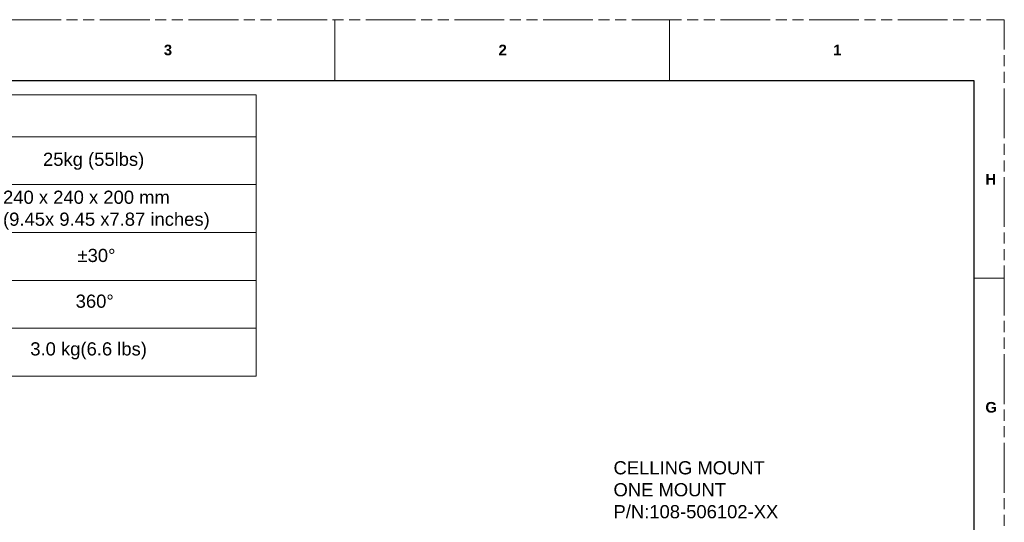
# Model space of a CAD drawing. Header units: millimetres. Extents: x 3925 to 5043, y -86 to 778.
# Tile 96 of 96: x 4632 to 5043, y 568 to 778. Entities that reach past the tile are written whole.
import ezdxf

# ---------------------------------------------------------------- set-up
doc = ezdxf.new("R2010")
doc.units = ezdxf.units.MM
doc.header["$LTSCALE"] = 46.255
doc.linetypes.add('PHANTOM', pattern=[0.8, 0.45, -0.05, 0.1, -0.05, 0.1, -0.05])
doc.layers.get('0').update_dxf_attribs({"linetype": 'CONTINUOUS'})
doc.layers.add('dim', color=2, linetype='CONTINUOUS', lineweight=0)
doc.styles.add('SLDTEXTSTYLE0', font='arialbd.ttf', dxfattribs={"height": 5.5})
doc.styles.add('SLDTEXTSTYLE2', font='arial.ttf')

msp = doc.modelspace()

# ---------------------------------------------------------------- linework, layer by layer
at = {"color": 7, "linetype": 'PHANTOM', "lineweight": 0}
for p in [(3924.9114, 777.5606), (5042.5114, -86.0394)]:
    msp.add_line(p, (5042.5114, 777.5606), dxfattribs=at)
at = {"color": 7, "linetype": 'Continuous', "lineweight": 0}
for p, q in [((4763.1114, 777.5606), (4763.1114, 752.1606)), ((4902.8114, 777.5606), (4902.8114, 752.1606)), ((5029.8114, 752.1606), (5029.8114, 707.7106)), ((5029.8114, 669.6106), (5042.5114, 669.6106))]:
    msp.add_line(p, q, dxfattribs=at)
at = {"color": 7, "linetype": 'Continuous', "lineweight": 30}
for p, q in [((3937.6114, 752.1606), (5029.8114, 752.1606)), ((5029.8114, 752.1606), (5029.8114, -60.6394))]:
    msp.add_line(p, q, dxfattribs=at)
at = {"layer": 'dim', "color": 7, "linetype": 'Continuous', "lineweight": 0}
for p, q in [((4492.1979, 746.2015), (4730.1979, 746.2015)), ((4730.1979, 746.2015), (4730.1979, 628.7015)), ((4492.1979, 728.7015), (4730.1979, 728.7015)), ((4492.1979, 708.7015), (4730.1979, 708.7015)), ((4492.1979, 688.7015), (4730.1979, 688.7015)), ((4492.1979, 668.7015), (4730.1979, 668.7015)), ((4492.1979, 648.7015), (4730.1979, 648.7015))]:
    msp.add_line(p, q, dxfattribs=at)
at = {"layer": 'dim', "color": 7, "lineweight": 0}
msp.add_line((4492.1979, 628.7015), (4730.1979, 628.7015), dxfattribs=at)

# ---------------------------------------------------------------- texts
at = {"color": 7, "linetype": 'Continuous', "lineweight": 0, "char_height": 4.445, "attachment_point": 1, "style": 'SLDTEXTSTYLE0'}
for s, insert in [('3', (4691.7057, 767.1333)), ('2', (4831.4057, 767.1333)), ('1', (4971.1057, 767.1333)), ('H', (5034.6057, 713.1583)), ('G', (5034.6057, 617.9083))]:
    msp.add_mtext(s, dxfattribs=dict(at, insert=insert))
at = {"color": 0, "linetype": 'Continuous', "lineweight": 0, "char_height": 5.5, "attachment_point": 1, "style": 'SLDTEXTSTYLE2'}
for s, insert in [('25kg (55lbs)', (4641.2755, 722.014)), ('240 x 240 x 200 mm\\P(9.45x 9.45 x7.87 inches)', (4624.5977, 706.1632)), ('\\A1;%%P30%%D', (4655.6742, 681.8571)), ('\\A1;360%%D', (4654.9105, 662.7515)), ('3.0 kg(6.6 lbs)', (4635.9706, 642.8307))]:
    msp.add_mtext(s, dxfattribs=dict(at, insert=insert))
at = {"color": 2, "linetype": 'Continuous', "lineweight": 0, "insert": (4879.3994, 593.1796), "char_height": 5.5, "attachment_point": 1, "style": 'SLDTEXTSTYLE2'}
msp.add_mtext('CELLING MOUNT\\PONE MOUNT\\PP/N:108-506102-XX', dxfattribs=at)

doc.saveas('drawing.dxf')
